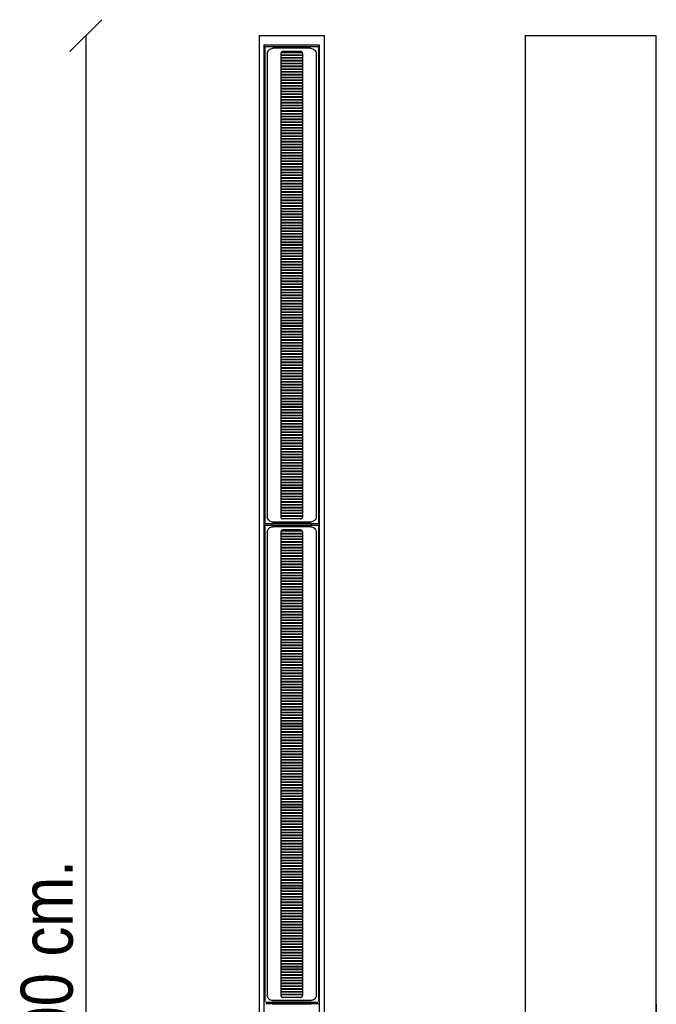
# Model space of a CAD drawing. Header units: millimetres. Extents: x 170 to 613, y 27 to 1179.
# Tile 2 of 2: x 170 to 511, y 651 to 1179. Entities that reach past the tile are written whole.
import ezdxf
from ezdxf.enums import TextEntityAlignment as Align

# ---------------------------------------------------------------- set-up
doc = ezdxf.new("R2010")
doc.units = ezdxf.units.MM
for name, color, linetype in [('5601330', 7, 'Continuous'), ('5641971', 7, 'Continuous'), ('5641977', 7, 'Continuous'), ('5690431', 7, 'Continuous'), ('5690434', 7, 'Continuous'), ('5692781', 7, 'Continuous'), ('Default', 7, 'Continuous'), ('SOPORTE_ELECTRON', 7, 'Continuous')]:
    doc.layers.add(name, color=color, linetype=linetype)
doc.styles.add('SEACAD_Arial_Narrow', font='ARIALN.TTF')
doc.dimstyles.new('Croquis', dxfattribs={"dimtxt": 28, "dimasz": 14, "dimexe": 14, "dimexo": 420, "dimgap": 7, "dimtad": 1, "dimdec": 0, "dimlfac": 0.1, "dimdsep": 46, "dimtxsty": 'SEACAD_Arial_Narrow', "dimblk1": '_SE_BACK_SLASH', "dimblk2": '_SE_BACK_SLASH', "dimsah": 1, "dimcen": 14, "dimse1": 1, "dimse2": 1, "dimadec": 0, "dimazin": 0, "dimtfac": 0.5, "dimtdec": 3, "dimtmove": 0, "dimatfit": 3, "dimfxl": 1, "dimarcsym": 0})

# ---------------------------------------------------------------- blocks, each defined once
blk = doc.blocks.new('SE')
at = {"layer": '5601330', "color": 7, "linetype": 'Continuous'}
for p, q in [((321.51, 1160.3), (309.91, 1160.3)), ((321.51, 1160.05), (309.91, 1160.05)), ((321.51, 1158.8), (309.91, 1158.8)), ((321.51, 1158.55), (309.91, 1158.55)), ((321.46, 1161.55), (309.97, 1161.55)), ((321.33, 1161.8), (310.1, 1161.8)), ((321.51, 1157.3), (309.91, 1157.3)), ((321.51, 1157.05), (309.91, 1157.05)), ((321.51, 1155.8), (309.91, 1155.8)), ((321.51, 1155.55), (309.91, 1155.55)), ((321.51, 1154.3), (309.91, 1154.3)), ((321.51, 1154.05), (309.91, 1154.05)), ((321.51, 1152.8), (309.91, 1152.8)), ((321.51, 1152.55), (309.91, 1152.55)), ((321.51, 1151.3), (309.91, 1151.3)), ((321.51, 1151.05), (309.91, 1151.05)), ((321.51, 1149.8), (309.91, 1149.8)), ((321.51, 1149.55), (309.91, 1149.55)), ((321.51, 1148.3), (309.91, 1148.3)), ((321.51, 1148.05), (309.91, 1148.05)), ((321.51, 1146.8), (309.91, 1146.8)), ((321.51, 1146.55), (309.91, 1146.55)), ((321.51, 1145.3), (309.91, 1145.3)), ((321.51, 1145.05), (309.91, 1145.05)), ((321.51, 1143.8), (309.91, 1143.8)), ((321.51, 1143.55), (309.91, 1143.55)), ((321.51, 1142.3), (309.91, 1142.3)), ((321.51, 1142.05), (309.91, 1142.05)), ((321.51, 1140.8), (309.91, 1140.8)), ((321.51, 1140.55), (309.91, 1140.55)), ((321.51, 1139.3), (309.91, 1139.3)), ((321.51, 1139.05), (309.91, 1139.05)), ((321.51, 1137.8), (309.91, 1137.8)), ((321.51, 1137.55), (309.91, 1137.55)), ((321.51, 1136.3), (309.91, 1136.3)), ((321.51, 1136.05), (309.91, 1136.05)), ((321.51, 1134.8), (309.91, 1134.8)), ((321.51, 1134.55), (309.91, 1134.55)), ((321.51, 1133.3), (309.91, 1133.3)), ((321.51, 1133.05), (309.91, 1133.05)), ((321.51, 1131.8), (309.91, 1131.8)), ((321.51, 1131.55), (309.91, 1131.55)), ((321.51, 1130.3), (309.91, 1130.3)), ((321.51, 1130.05), (309.91, 1130.05)), ((321.51, 1128.8), (309.91, 1128.8)), ((321.51, 1128.55), (309.91, 1128.55)), ((321.51, 1127.3), (309.91, 1127.3)), ((321.51, 1127.05), (309.91, 1127.05)), ((321.51, 1125.8), (309.91, 1125.8)), ((321.51, 1125.55), (309.91, 1125.55)), ((321.51, 1124.3), (309.91, 1124.3)), ((321.51, 1124.05), (309.91, 1124.05)), ((321.51, 1122.8), (309.91, 1122.8)), ((321.51, 1122.55), (309.91, 1122.55)), ((321.51, 1121.3), (309.91, 1121.3)), ((321.51, 1121.05), (309.91, 1121.05)), ((321.51, 1119.8), (309.91, 1119.8)), ((321.51, 1119.55), (309.91, 1119.55)), ((321.51, 1118.3), (309.91, 1118.3)), ((321.51, 1118.05), (309.91, 1118.05)), ((321.51, 1116.8), (309.91, 1116.8)), ((321.51, 1116.55), (309.91, 1116.55)), ((321.51, 1115.3), (309.91, 1115.3)), ((321.51, 1115.05), (309.91, 1115.05)), ((321.51, 1113.8), (309.91, 1113.8)), ((321.51, 1113.55), (309.91, 1113.55)), ((321.51, 1112.3), (309.91, 1112.3)), ((321.51, 1112.05), (309.91, 1112.05)), ((321.51, 1110.8), (309.91, 1110.8)), ((321.51, 1110.55), (309.91, 1110.55)), ((321.51, 1109.3), (309.91, 1109.3)), ((321.51, 1109.05), (309.91, 1109.05)), ((321.51, 1107.8), (309.91, 1107.8)), ((321.51, 1107.55), (309.91, 1107.55)), ((321.51, 1106.3), (309.91, 1106.3)), ((321.51, 1106.05), (309.91, 1106.05)), ((321.51, 1104.8), (309.91, 1104.8)), ((321.51, 1104.55), (309.91, 1104.55)), ((321.51, 1103.3), (309.91, 1103.3)), ((321.51, 1103.05), (309.91, 1103.05)), ((321.51, 1101.8), (309.91, 1101.8)), ((321.51, 1101.55), (309.91, 1101.55)), ((321.51, 1100.3), (309.91, 1100.3)), ((321.51, 1100.05), (309.91, 1100.05)), ((321.51, 1098.8), (309.91, 1098.8)), ((321.51, 1098.55), (309.91, 1098.55)), ((321.51, 1097.3), (309.91, 1097.3)), ((321.51, 1097.05), (309.91, 1097.05)), ((321.51, 1095.8), (309.91, 1095.8)), ((321.51, 1095.55), (309.91, 1095.55)), ((321.51, 1094.3), (309.91, 1094.3)), ((321.51, 1094.05), (309.91, 1094.05)), ((321.51, 1092.8), (309.91, 1092.8)), ((321.51, 1092.55), (309.91, 1092.55)), ((321.51, 1091.3), (309.91, 1091.3)), ((321.51, 1091.05), (309.91, 1091.05)), ((321.51, 1089.8), (309.91, 1089.8)), ((321.51, 1089.55), (309.91, 1089.55)), ((321.51, 1088.3), (309.91, 1088.3)), ((321.51, 1088.05), (309.91, 1088.05)), ((321.51, 1086.8), (309.91, 1086.8)), ((321.51, 1086.55), (309.91, 1086.55)), ((321.51, 1085.3), (309.91, 1085.3)), ((321.51, 1085.05), (309.91, 1085.05)), ((321.51, 1083.8), (309.91, 1083.8)), ((321.51, 1083.55), (309.91, 1083.55)), ((321.51, 1082.3), (309.91, 1082.3)), ((321.51, 1082.05), (309.91, 1082.05)), ((321.51, 1080.8), (309.91, 1080.8)), ((321.51, 1080.55), (309.91, 1080.55)), ((321.51, 1079.3), (309.91, 1079.3)), ((321.51, 1079.05), (309.91, 1079.05)), ((321.51, 1077.8), (309.91, 1077.8)), ((321.51, 1077.55), (309.91, 1077.55)), ((321.51, 1076.3), (309.91, 1076.3)), ((321.51, 1076.05), (309.91, 1076.05)), ((321.51, 1074.8), (309.91, 1074.8)), ((321.51, 1074.55), (309.91, 1074.55)), ((321.51, 1073.3), (309.91, 1073.3)), ((321.51, 1073.05), (309.91, 1073.05)), ((321.51, 1071.8), (309.91, 1071.8)), ((321.51, 1071.55), (309.91, 1071.55)), ((321.51, 1070.3), (309.91, 1070.3)), ((321.51, 1070.05), (309.91, 1070.05)), ((321.51, 1068.8), (309.91, 1068.8)), ((321.51, 1068.55), (309.91, 1068.55)), ((321.51, 1067.3), (309.91, 1067.3)), ((321.51, 1067.05), (309.91, 1067.05)), ((321.51, 1065.8), (309.91, 1065.8)), ((321.51, 1065.55), (309.91, 1065.55)), ((321.51, 1064.3), (309.91, 1064.3)), ((321.51, 1064.05), (309.91, 1064.05)), ((321.51, 1062.8), (309.91, 1062.8)), ((321.51, 1062.55), (309.91, 1062.55)), ((321.51, 1061.3), (309.91, 1061.3)), ((321.51, 1061.05), (309.91, 1061.05)), ((321.51, 1059.8), (309.91, 1059.8)), ((321.51, 1059.55), (309.91, 1059.55)), ((321.51, 1058.3), (309.91, 1058.3)), ((321.51, 1058.05), (309.91, 1058.05)), ((321.51, 1056.8), (309.91, 1056.8)), ((321.51, 1056.55), (309.91, 1056.55)), ((321.51, 1055.3), (309.91, 1055.3)), ((321.51, 1055.05), (309.91, 1055.05)), ((321.51, 1053.8), (309.91, 1053.8)), ((321.51, 1053.55), (309.91, 1053.55)), ((321.51, 1052.3), (309.91, 1052.3)), ((321.51, 1052.05), (309.91, 1052.05)), ((321.51, 1050.8), (309.91, 1050.8)), ((321.51, 1050.55), (309.91, 1050.55)), ((321.51, 1049.3), (309.91, 1049.3)), ((321.51, 1049.05), (309.91, 1049.05)), ((321.51, 1047.8), (309.91, 1047.8)), ((321.51, 1047.55), (309.91, 1047.55)), ((321.51, 1046.3), (309.91, 1046.3)), ((321.51, 1046.05), (309.91, 1046.05)), ((321.51, 1044.8), (309.91, 1044.8)), ((321.51, 1044.55), (309.91, 1044.55)), ((321.51, 1043.3), (309.91, 1043.3)), ((321.51, 1043.05), (309.91, 1043.05)), ((321.51, 1041.8), (309.91, 1041.8)), ((321.51, 1041.55), (309.91, 1041.55)), ((321.51, 1040.3), (309.91, 1040.3)), ((321.51, 1040.05), (309.91, 1040.05)), ((321.51, 1038.8), (309.91, 1038.8)), ((321.51, 1038.55), (309.91, 1038.55)), ((321.51, 1037.3), (309.91, 1037.3)), ((321.51, 1037.05), (309.91, 1037.05)), ((321.51, 1035.8), (309.91, 1035.8)), ((321.51, 1035.55), (309.91, 1035.55)), ((321.51, 1034.3), (309.91, 1034.3)), ((321.51, 1034.05), (309.91, 1034.05)), ((321.51, 1032.8), (309.91, 1032.8)), ((321.51, 1032.55), (309.91, 1032.55)), ((321.51, 1031.3), (309.91, 1031.3)), ((321.51, 1031.05), (309.91, 1031.05)), ((321.51, 1029.8), (309.91, 1029.8)), ((321.51, 1029.55), (309.91, 1029.55)), ((321.51, 1028.3), (309.91, 1028.3)), ((321.51, 1028.05), (309.91, 1028.05)), ((321.51, 1026.8), (309.91, 1026.8)), ((321.51, 1026.55), (309.91, 1026.55)), ((321.51, 1025.3), (309.91, 1025.3)), ((321.51, 1025.05), (309.91, 1025.05)), ((321.51, 1023.8), (309.91, 1023.8)), ((321.51, 1023.55), (309.91, 1023.55)), ((321.51, 1022.3), (309.91, 1022.3)), ((321.51, 1022.05), (309.91, 1022.05)), ((321.51, 1020.8), (309.91, 1020.8)), ((321.51, 1020.55), (309.91, 1020.55)), ((321.51, 1019.3), (309.91, 1019.3)), ((321.51, 1019.05), (309.91, 1019.05)), ((321.51, 1017.8), (309.91, 1017.8)), ((321.51, 1017.55), (309.91, 1017.55)), ((321.51, 1016.3), (309.91, 1016.3)), ((321.51, 1016.05), (309.91, 1016.05)), ((321.51, 1014.8), (309.91, 1014.8)), ((321.51, 1014.55), (309.91, 1014.55)), ((321.51, 1013.3), (309.91, 1013.3)), ((321.51, 1013.05), (309.91, 1013.05)), ((321.51, 1011.8), (309.91, 1011.8)), ((321.51, 1011.55), (309.91, 1011.55)), ((321.51, 1010.3), (309.91, 1010.3)), ((321.51, 1010.05), (309.91, 1010.05)), ((321.51, 1008.8), (309.91, 1008.8)), ((321.51, 1008.55), (309.91, 1008.55)), ((321.51, 1007.3), (309.91, 1007.3)), ((321.51, 1007.05), (309.91, 1007.05)), ((321.51, 1005.8), (309.91, 1005.8)), ((321.51, 1005.55), (309.91, 1005.55)), ((321.51, 1004.3), (309.91, 1004.3)), ((321.51, 1004.05), (309.91, 1004.05)), ((321.51, 1002.8), (309.91, 1002.8)), ((321.51, 1002.55), (309.91, 1002.55)), ((321.51, 1001.3), (309.91, 1001.3)), ((321.51, 1001.05), (309.91, 1001.05)), ((321.51, 999.8), (309.91, 999.8)), ((321.51, 999.55), (309.91, 999.55)), ((321.51, 998.3), (309.91, 998.3)), ((321.51, 998.05), (309.91, 998.05)), ((321.51, 996.8), (309.91, 996.8)), ((321.51, 996.55), (309.91, 996.55)), ((321.51, 995.3), (309.91, 995.3)), ((321.51, 995.05), (309.91, 995.05)), ((321.51, 993.8), (309.91, 993.8)), ((321.51, 993.55), (309.91, 993.55)), ((321.51, 992.3), (309.91, 992.3)), ((321.51, 992.05), (309.91, 992.05)), ((321.51, 990.8), (309.91, 990.8)), ((321.51, 990.55), (309.91, 990.55)), ((321.51, 989.3), (309.91, 989.3)), ((321.51, 989.05), (309.91, 989.05)), ((321.51, 987.8), (309.91, 987.8)), ((321.51, 987.55), (309.91, 987.55)), ((321.51, 986.3), (309.91, 986.3)), ((321.51, 986.05), (309.91, 986.05)), ((321.51, 984.8), (309.91, 984.8)), ((321.51, 984.55), (309.91, 984.55)), ((321.51, 983.3), (309.91, 983.3)), ((321.51, 983.05), (309.91, 983.05)), ((321.51, 981.8), (309.91, 981.8)), ((321.51, 981.55), (309.91, 981.55)), ((321.51, 980.3), (309.91, 980.3)), ((321.51, 980.05), (309.91, 980.05)), ((321.51, 978.8), (309.91, 978.8)), ((321.51, 978.55), (309.91, 978.55)), ((321.51, 977.3), (309.91, 977.3)), ((321.51, 977.05), (309.91, 977.05)), ((321.51, 975.8), (309.91, 975.8)), ((321.51, 975.55), (309.91, 975.55)), ((321.51, 974.3), (309.91, 974.3)), ((321.51, 974.05), (309.91, 974.05)), ((321.51, 972.8), (309.91, 972.8)), ((321.51, 972.55), (309.91, 972.55)), ((321.51, 971.3), (309.91, 971.3)), ((321.51, 971.05), (309.91, 971.05)), ((321.51, 969.8), (309.91, 969.8)), ((321.51, 969.55), (309.91, 969.55)), ((321.51, 968.3), (309.91, 968.3)), ((321.51, 968.05), (309.91, 968.05)), ((321.51, 966.8), (309.91, 966.8)), ((321.51, 966.55), (309.91, 966.55)), ((321.51, 965.3), (309.91, 965.3)), ((321.51, 965.05), (309.91, 965.05)), ((321.51, 963.8), (309.91, 963.8)), ((321.51, 963.55), (309.91, 963.55)), ((321.51, 962.3), (309.91, 962.3)), ((321.51, 962.05), (309.91, 962.05)), ((321.51, 960.8), (309.91, 960.8)), ((321.51, 960.55), (309.91, 960.55)), ((321.51, 959.3), (309.91, 959.3)), ((321.51, 959.05), (309.91, 959.05)), ((321.51, 957.8), (309.91, 957.8)), ((321.51, 957.55), (309.91, 957.55)), ((321.51, 956.3), (309.91, 956.3)), ((321.51, 956.05), (309.91, 956.05)), ((321.51, 954.8), (309.91, 954.8)), ((321.51, 954.55), (309.91, 954.55)), ((321.51, 953.3), (309.91, 953.3)), ((321.51, 953.05), (309.91, 953.05)), ((321.51, 951.8), (309.91, 951.8)), ((321.51, 951.55), (309.91, 951.55)), ((321.51, 950.3), (309.91, 950.3)), ((321.51, 950.05), (309.91, 950.05)), ((321.51, 948.8), (309.91, 948.8)), ((321.51, 948.55), (309.91, 948.55)), ((321.51, 947.3), (309.91, 947.3)), ((321.51, 947.05), (309.91, 947.05)), ((321.51, 945.8), (309.91, 945.8)), ((321.51, 945.55), (309.91, 945.55)), ((321.51, 944.3), (309.91, 944.3)), ((321.51, 944.05), (309.91, 944.05)), ((321.51, 942.8), (309.91, 942.8)), ((321.51, 942.55), (309.91, 942.55)), ((321.51, 941.3), (309.91, 941.3)), ((321.51, 941.05), (309.91, 941.05)), ((321.51, 939.8), (309.91, 939.8)), ((321.51, 939.55), (309.91, 939.55)), ((321.51, 938.3), (309.91, 938.3)), ((321.51, 938.05), (309.91, 938.05)), ((321.51, 936.8), (309.91, 936.8)), ((321.51, 936.55), (309.91, 936.55)), ((321.51, 935.3), (309.91, 935.3)), ((321.51, 935.05), (309.91, 935.05)), ((321.51, 933.8), (309.91, 933.8)), ((321.51, 933.55), (309.91, 933.55)), ((321.51, 932.3), (309.91, 932.3)), ((321.51, 932.05), (309.91, 932.05)), ((321.51, 930.8), (309.91, 930.8)), ((321.51, 930.55), (309.91, 930.55)), ((321.51, 929.3), (309.91, 929.3)), ((321.51, 929.05), (309.91, 929.05)), ((321.51, 927.8), (309.91, 927.8)), ((321.51, 927.55), (309.91, 927.55)), ((321.51, 926.3), (309.91, 926.3)), ((321.51, 926.05), (309.91, 926.05)), ((321.51, 924.8), (309.91, 924.8)), ((321.51, 924.55), (309.91, 924.55)), ((321.51, 923.3), (309.91, 923.3)), ((321.51, 923.05), (309.91, 923.05)), ((321.51, 921.8), (309.91, 921.8)), ((321.51, 921.55), (309.91, 921.55)), ((321.51, 920.3), (309.91, 920.3)), ((321.51, 920.05), (309.91, 920.05)), ((321.51, 918.8), (309.91, 918.8)), ((321.51, 918.55), (309.91, 918.55)), ((321.51, 917.3), (309.91, 917.3)), ((321.51, 917.05), (309.91, 917.05)), ((321.51, 915.8), (309.91, 915.8)), ((321.51, 915.55), (309.91, 915.55)), ((321.51, 914.3), (309.91, 914.3)), ((321.51, 914.05), (309.91, 914.05)), ((321.51, 912.8), (309.91, 912.8)), ((321.51, 912.55), (309.91, 912.55)), ((321.46, 904.56), (309.97, 904.56)), ((321.33, 904.81), (310.1, 904.81)), ((321.51, 903.31), (309.91, 903.31)), ((321.51, 903.06), (309.91, 903.06)), ((321.51, 901.81), (309.91, 901.81)), ((321.51, 901.56), (309.91, 901.56)), ((321.51, 900.31), (309.91, 900.31)), ((321.51, 900.06), (309.91, 900.06)), ((321.51, 898.81), (309.91, 898.81)), ((321.51, 898.56), (309.91, 898.56)), ((321.51, 897.31), (309.91, 897.31)), ((321.51, 897.06), (309.91, 897.06)), ((321.51, 895.81), (309.91, 895.81)), ((321.51, 895.56), (309.91, 895.56)), ((321.51, 894.31), (309.91, 894.31)), ((321.51, 894.06), (309.91, 894.06)), ((321.51, 892.81), (309.91, 892.81)), ((321.51, 892.56), (309.91, 892.56)), ((321.51, 891.31), (309.91, 891.31)), ((321.51, 891.06), (309.91, 891.06)), ((321.51, 889.81), (309.91, 889.81)), ((321.51, 889.56), (309.91, 889.56)), ((321.51, 888.31), (309.91, 888.31)), ((321.51, 888.06), (309.91, 888.06)), ((321.51, 886.81), (309.91, 886.81)), ((321.51, 886.56), (309.91, 886.56)), ((321.51, 885.31), (309.91, 885.31)), ((321.51, 885.06), (309.91, 885.06)), ((321.51, 883.81), (309.91, 883.81)), ((321.51, 883.56), (309.91, 883.56)), ((321.51, 882.31), (309.91, 882.31)), ((321.51, 882.06), (309.91, 882.06)), ((321.51, 880.81), (309.91, 880.81)), ((321.51, 880.56), (309.91, 880.56)), ((321.51, 879.31), (309.91, 879.31)), ((321.51, 879.06), (309.91, 879.06)), ((321.51, 877.81), (309.91, 877.81)), ((321.51, 877.56), (309.91, 877.56)), ((321.51, 876.31), (309.91, 876.31)), ((321.51, 876.06), (309.91, 876.06)), ((321.51, 874.81), (309.91, 874.81)), ((321.51, 874.56), (309.91, 874.56)), ((321.51, 873.31), (309.91, 873.31)), ((321.51, 873.06), (309.91, 873.06)), ((321.51, 871.81), (309.91, 871.81)), ((321.51, 871.56), (309.91, 871.56)), ((321.51, 870.31), (309.91, 870.31)), ((321.51, 870.06), (309.91, 870.06)), ((321.51, 868.81), (309.91, 868.81)), ((321.51, 868.56), (309.91, 868.56)), ((321.51, 867.31), (309.91, 867.31)), ((321.51, 867.06), (309.91, 867.06)), ((321.51, 865.81), (309.91, 865.81)), ((321.51, 865.56), (309.91, 865.56)), ((321.51, 864.31), (309.91, 864.31)), ((321.51, 864.06), (309.91, 864.06)), ((321.51, 862.81), (309.91, 862.81)), ((321.51, 862.56), (309.91, 862.56)), ((321.51, 861.31), (309.91, 861.31)), ((321.51, 861.06), (309.91, 861.06)), ((321.51, 859.81), (309.91, 859.81)), ((321.51, 859.56), (309.91, 859.56)), ((321.51, 858.31), (309.91, 858.31)), ((321.51, 858.06), (309.91, 858.06)), ((321.51, 856.81), (309.91, 856.81)), ((321.51, 856.56), (309.91, 856.56)), ((321.51, 855.31), (309.91, 855.31)), ((321.51, 855.06), (309.91, 855.06)), ((321.51, 853.81), (309.91, 853.81)), ((321.51, 853.56), (309.91, 853.56)), ((321.51, 852.31), (309.91, 852.31)), ((321.51, 852.06), (309.91, 852.06)), ((321.51, 850.81), (309.91, 850.81)), ((321.51, 850.56), (309.91, 850.56)), ((321.51, 849.31), (309.91, 849.31)), ((321.51, 849.06), (309.91, 849.06)), ((321.51, 847.81), (309.91, 847.81)), ((321.51, 847.56), (309.91, 847.56)), ((321.51, 846.31), (309.91, 846.31)), ((321.51, 846.06), (309.91, 846.06)), ((321.51, 844.81), (309.91, 844.81)), ((321.51, 844.56), (309.91, 844.56)), ((321.51, 843.31), (309.91, 843.31)), ((321.51, 843.06), (309.91, 843.06)), ((321.51, 841.81), (309.91, 841.81)), ((321.51, 841.56), (309.91, 841.56)), ((321.51, 840.31), (309.91, 840.31)), ((321.51, 840.06), (309.91, 840.06)), ((321.51, 838.81), (309.91, 838.81)), ((321.51, 838.56), (309.91, 838.56)), ((321.51, 837.31), (309.91, 837.31)), ((321.51, 837.06), (309.91, 837.06)), ((321.51, 835.81), (309.91, 835.81)), ((321.51, 835.56), (309.91, 835.56)), ((321.51, 834.31), (309.91, 834.31)), ((321.51, 834.06), (309.91, 834.06)), ((321.51, 832.81), (309.91, 832.81)), ((321.51, 832.56), (309.91, 832.56)), ((321.51, 831.31), (309.91, 831.31)), ((321.51, 831.06), (309.91, 831.06)), ((321.51, 829.81), (309.91, 829.81)), ((321.51, 829.56), (309.91, 829.56)), ((321.51, 828.31), (309.91, 828.31)), ((321.51, 828.06), (309.91, 828.06)), ((321.51, 826.81), (309.91, 826.81)), ((321.51, 826.56), (309.91, 826.56)), ((321.51, 825.31), (309.91, 825.31)), ((321.51, 825.06), (309.91, 825.06)), ((321.51, 823.81), (309.91, 823.81)), ((321.51, 823.56), (309.91, 823.56)), ((321.51, 822.31), (309.91, 822.31)), ((321.51, 822.06), (309.91, 822.06)), ((321.51, 820.81), (309.91, 820.81)), ((321.51, 820.56), (309.91, 820.56)), ((321.51, 819.31), (309.91, 819.31)), ((321.51, 819.06), (309.91, 819.06)), ((321.51, 817.81), (309.91, 817.81)), ((321.51, 817.56), (309.91, 817.56)), ((321.51, 816.31), (309.91, 816.31)), ((321.51, 816.06), (309.91, 816.06)), ((321.51, 814.81), (309.91, 814.81)), ((321.51, 814.56), (309.91, 814.56)), ((321.51, 813.31), (309.91, 813.31)), ((321.51, 813.06), (309.91, 813.06)), ((321.51, 811.81), (309.91, 811.81)), ((321.51, 811.56), (309.91, 811.56)), ((321.51, 810.31), (309.91, 810.31)), ((321.51, 810.06), (309.91, 810.06)), ((321.51, 808.81), (309.91, 808.81)), ((321.51, 808.56), (309.91, 808.56)), ((321.51, 807.31), (309.91, 807.31)), ((321.51, 807.06), (309.91, 807.06)), ((321.51, 805.81), (309.91, 805.81)), ((321.51, 805.56), (309.91, 805.56)), ((321.51, 804.31), (309.91, 804.31)), ((321.51, 804.06), (309.91, 804.06)), ((321.51, 802.81), (309.91, 802.81)), ((321.51, 802.56), (309.91, 802.56)), ((321.51, 801.31), (309.91, 801.31)), ((321.51, 801.06), (309.91, 801.06)), ((321.51, 799.81), (309.91, 799.81)), ((321.51, 799.56), (309.91, 799.56)), ((321.51, 798.31), (309.91, 798.31)), ((321.51, 798.06), (309.91, 798.06)), ((321.51, 796.81), (309.91, 796.81)), ((321.51, 796.56), (309.91, 796.56)), ((321.51, 795.31), (309.91, 795.31)), ((321.51, 795.06), (309.91, 795.06)), ((321.51, 793.81), (309.91, 793.81)), ((321.51, 793.56), (309.91, 793.56)), ((321.51, 792.31), (309.91, 792.31)), ((321.51, 792.06), (309.91, 792.06)), ((321.51, 790.81), (309.91, 790.81)), ((321.51, 790.56), (309.91, 790.56)), ((321.51, 789.31), (309.91, 789.31)), ((321.51, 789.06), (309.91, 789.06)), ((321.51, 787.81), (309.91, 787.81)), ((321.51, 787.56), (309.91, 787.56)), ((321.51, 786.31), (309.91, 786.31)), ((321.51, 786.06), (309.91, 786.06)), ((321.51, 784.81), (309.91, 784.81)), ((321.51, 784.56), (309.91, 784.56)), ((321.51, 783.31), (309.91, 783.31)), ((321.51, 783.06), (309.91, 783.06)), ((321.51, 781.81), (309.91, 781.81)), ((321.51, 781.56), (309.91, 781.56)), ((321.51, 780.31), (309.91, 780.31)), ((321.51, 780.06), (309.91, 780.06)), ((321.51, 778.81), (309.91, 778.81)), ((321.51, 778.56), (309.91, 778.56)), ((321.51, 777.31), (309.91, 777.31)), ((321.51, 777.06), (309.91, 777.06)), ((321.51, 775.81), (309.91, 775.81)), ((321.51, 775.56), (309.91, 775.56)), ((321.51, 774.31), (309.91, 774.31)), ((321.51, 774.06), (309.91, 774.06)), ((321.51, 772.81), (309.91, 772.81)), ((321.51, 772.56), (309.91, 772.56)), ((321.51, 771.31), (309.91, 771.31)), ((321.51, 771.06), (309.91, 771.06)), ((321.51, 769.81), (309.91, 769.81)), ((321.51, 769.56), (309.91, 769.56)), ((321.51, 768.31), (309.91, 768.31)), ((321.51, 768.06), (309.91, 768.06)), ((321.51, 766.81), (309.91, 766.81)), ((321.51, 766.56), (309.91, 766.56)), ((321.51, 765.31), (309.91, 765.31)), ((321.51, 765.06), (309.91, 765.06)), ((321.51, 763.81), (309.91, 763.81)), ((321.51, 763.56), (309.91, 763.56)), ((321.51, 762.31), (309.91, 762.31)), ((321.51, 762.06), (309.91, 762.06)), ((321.51, 760.81), (309.91, 760.81)), ((321.51, 760.56), (309.91, 760.56)), ((321.51, 759.31), (309.91, 759.31)), ((321.51, 759.06), (309.91, 759.06)), ((321.51, 757.81), (309.91, 757.81)), ((321.51, 757.56), (309.91, 757.56)), ((321.51, 756.31), (309.91, 756.31)), ((321.51, 756.06), (309.91, 756.06)), ((321.51, 754.81), (309.91, 754.81)), ((321.51, 754.56), (309.91, 754.56)), ((321.51, 753.31), (309.91, 753.31)), ((321.51, 753.06), (309.91, 753.06)), ((321.51, 751.81), (309.91, 751.81)), ((321.51, 751.56), (309.91, 751.56)), ((321.51, 750.31), (309.91, 750.31)), ((321.51, 750.06), (309.91, 750.06)), ((321.51, 748.81), (309.91, 748.81)), ((321.51, 748.56), (309.91, 748.56)), ((321.51, 747.31), (309.91, 747.31)), ((321.51, 747.06), (309.91, 747.06)), ((321.51, 745.81), (309.91, 745.81)), ((321.51, 745.56), (309.91, 745.56)), ((321.51, 744.31), (309.91, 744.31)), ((321.51, 744.06), (309.91, 744.06)), ((321.51, 742.81), (309.91, 742.81)), ((321.51, 742.56), (309.91, 742.56)), ((321.51, 741.31), (309.91, 741.31)), ((321.51, 741.06), (309.91, 741.06)), ((321.51, 739.81), (309.91, 739.81)), ((321.51, 739.56), (309.91, 739.56)), ((321.51, 738.31), (309.91, 738.31)), ((321.51, 738.06), (309.91, 738.06)), ((321.51, 736.81), (309.91, 736.81)), ((321.51, 736.56), (309.91, 736.56)), ((321.51, 735.31), (309.91, 735.31)), ((321.51, 735.06), (309.91, 735.06)), ((321.51, 733.81), (309.91, 733.81)), ((321.51, 733.56), (309.91, 733.56)), ((321.51, 732.31), (309.91, 732.31)), ((321.51, 732.06), (309.91, 732.06)), ((321.51, 730.81), (309.91, 730.81)), ((321.51, 730.56), (309.91, 730.56)), ((321.51, 729.31), (309.91, 729.31)), ((321.51, 729.06), (309.91, 729.06)), ((321.51, 727.81), (309.91, 727.81)), ((321.51, 727.56), (309.91, 727.56)), ((321.51, 726.31), (309.91, 726.31)), ((321.51, 726.06), (309.91, 726.06)), ((321.51, 724.81), (309.91, 724.81)), ((321.51, 724.56), (309.91, 724.56)), ((321.51, 723.31), (309.91, 723.31)), ((321.51, 723.06), (309.91, 723.06)), ((321.51, 721.81), (309.91, 721.81)), ((321.51, 721.56), (309.91, 721.56)), ((321.51, 720.31), (309.91, 720.31)), ((321.51, 720.06), (309.91, 720.06)), ((321.51, 718.81), (309.91, 718.81)), ((321.51, 718.56), (309.91, 718.56)), ((321.51, 717.31), (309.91, 717.31)), ((321.51, 717.06), (309.91, 717.06)), ((321.51, 715.81), (309.91, 715.81)), ((321.51, 715.56), (309.91, 715.56)), ((321.51, 714.31), (309.91, 714.31)), ((321.51, 714.06), (309.91, 714.06)), ((321.51, 712.81), (309.91, 712.81)), ((321.51, 712.56), (309.91, 712.56)), ((321.51, 711.31), (309.91, 711.31)), ((321.51, 711.06), (309.91, 711.06)), ((321.51, 709.81), (309.91, 709.81)), ((321.51, 709.56), (309.91, 709.56)), ((321.51, 708.31), (309.91, 708.31)), ((321.51, 708.06), (309.91, 708.06)), ((321.51, 706.81), (309.91, 706.81)), ((321.51, 706.56), (309.91, 706.56)), ((321.51, 705.31), (309.91, 705.31)), ((321.51, 705.06), (309.91, 705.06)), ((321.51, 703.81), (309.91, 703.81)), ((321.51, 703.56), (309.91, 703.56)), ((321.51, 702.31), (309.91, 702.31)), ((321.51, 702.06), (309.91, 702.06)), ((321.51, 700.81), (309.91, 700.81)), ((321.51, 700.56), (309.91, 700.56)), ((321.51, 699.31), (309.91, 699.31)), ((321.51, 699.06), (309.91, 699.06)), ((321.51, 697.81), (309.91, 697.81)), ((321.51, 697.56), (309.91, 697.56)), ((321.51, 696.31), (309.91, 696.31)), ((321.51, 696.06), (309.91, 696.06)), ((321.51, 694.81), (309.91, 694.81)), ((321.51, 694.56), (309.91, 694.56)), ((321.51, 693.31), (309.91, 693.31)), ((321.51, 693.06), (309.91, 693.06)), ((321.51, 691.81), (309.91, 691.81)), ((321.51, 691.56), (309.91, 691.56)), ((321.51, 690.31), (309.91, 690.31)), ((321.51, 690.06), (309.91, 690.06)), ((321.51, 688.81), (309.91, 688.81)), ((321.51, 688.56), (309.91, 688.56)), ((321.51, 687.31), (309.91, 687.31)), ((321.51, 687.06), (309.91, 687.06)), ((321.51, 685.81), (309.91, 685.81)), ((321.51, 685.56), (309.91, 685.56)), ((321.51, 684.31), (309.91, 684.31)), ((321.51, 684.06), (309.91, 684.06)), ((321.51, 682.81), (309.91, 682.81)), ((321.51, 682.56), (309.91, 682.56)), ((321.51, 681.31), (309.91, 681.31)), ((321.51, 681.06), (309.91, 681.06)), ((321.51, 679.81), (309.91, 679.81)), ((321.51, 679.56), (309.91, 679.56)), ((321.51, 678.31), (309.91, 678.31)), ((321.51, 678.06), (309.91, 678.06)), ((321.51, 676.81), (309.91, 676.81)), ((321.51, 676.56), (309.91, 676.56)), ((321.51, 675.31), (309.91, 675.31)), ((321.51, 675.06), (309.91, 675.06)), ((321.51, 673.81), (309.91, 673.81)), ((321.51, 673.56), (309.91, 673.56)), ((321.51, 672.31), (309.91, 672.31)), ((321.51, 672.06), (309.91, 672.06)), ((321.51, 670.81), (309.91, 670.81)), ((321.51, 670.56), (309.91, 670.56)), ((321.51, 669.31), (309.91, 669.31)), ((321.51, 669.06), (309.91, 669.06)), ((321.51, 667.81), (309.91, 667.81)), ((321.51, 667.56), (309.91, 667.56)), ((321.51, 666.31), (309.91, 666.31)), ((321.51, 666.06), (309.91, 666.06)), ((321.51, 664.81), (309.91, 664.81)), ((321.51, 664.56), (309.91, 664.56)), ((321.51, 663.31), (309.91, 663.31)), ((321.51, 663.06), (309.91, 663.06)), ((321.51, 661.81), (309.91, 661.81)), ((321.51, 661.56), (309.91, 661.56)), ((321.51, 660.31), (309.91, 660.31)), ((321.51, 660.06), (309.91, 660.06)), ((321.51, 658.81), (309.91, 658.81)), ((321.51, 658.56), (309.91, 658.56)), ((321.51, 657.31), (309.91, 657.31)), ((321.51, 657.06), (309.91, 657.06)), ((321.51, 655.81), (309.91, 655.81)), ((321.51, 655.56), (309.91, 655.56))]:
    blk.add_line(p, q, dxfattribs=at)
at = {"layer": '5641971', "color": 7, "linetype": 'Continuous'}
for p, q in [((298.21, 1165.72), (298.21, 175.72)), ((300.96, 393.72), (300.96, 1165.72)), ((330.46, 1165.72), (330.46, 393.72)), ((333.21, 1165.72), (333.21, 175.72))]:
    blk.add_line(p, q, dxfattribs=at)
at = {"layer": '5641977', "color": 7, "linetype": 'Continuous'}
for p, q in [((298.21, 1170.72), (333.21, 1170.72)), ((298.21, 1170.72), (298.21, 1165.72)), ((333.21, 1170.72), (333.21, 1165.72)), ((301.22, 1158.72), (300.96, 1158.72)), ((330.21, 1158.72), (330.46, 1158.72))]:
    blk.add_line(p, q, dxfattribs=at)
at = {"layer": '5690431', "color": 7, "linetype": 'Continuous'}
for p, q in [((326.17, 908.68), (305.26, 908.68)), ((305.26, 907.79), (326.17, 907.79)), ((326.17, 651.69), (305.26, 651.69)), ((305.26, 650.79), (326.17, 650.79))]:
    blk.add_line(p, q, dxfattribs=at)
for points in [[(304.7, 908.73), (304.89, 908.7), (305.07, 908.68), (305.26, 908.68)], [(305.26, 907.79), (305.07, 907.79), (304.89, 907.77), (304.7, 907.74)], [(326.17, 908.68), (326.35, 908.68), (326.54, 908.7), (326.72, 908.73)], [(326.73, 907.74), (326.54, 907.77), (326.36, 907.79), (326.17, 907.79)], [(304.7, 651.75), (304.89, 651.71), (305.07, 651.69), (305.26, 651.69)], [(305.26, 650.79), (305.07, 650.79), (304.89, 650.78), (304.7, 650.74)], [(326.17, 651.69), (326.35, 651.69), (326.54, 651.71), (326.72, 651.75)], [(326.73, 650.74), (326.54, 650.78), (326.36, 650.79), (326.17, 650.79)]]:
    blk.add_open_spline(points, degree=3, dxfattribs=at)
at = {"layer": '5690434', "color": 7, "linetype": 'Continuous'}
for p, q in [((301.22, 1164.51), (301.22, 908.95)), ((329.71, 1164.72), (301.72, 1164.72)), ((325.78, 1163.93), (305.65, 1163.93)), ((330.21, 908.95), (330.21, 1164.51)), ((302.58, 1161.12), (302.58, 912.34)), ((309.91, 1161.25), (309.91, 912.21)), ((320.43, 1162.24), (311, 1162.24)), ((321.51, 1161.25), (321.51, 912.21)), ((328.85, 1161.12), (328.85, 912.34)), ((325.78, 909.53), (305.65, 909.53)), ((320.43, 911.21), (311, 911.21)), ((301.22, 907.52), (301.22, 651.96)), ((301.72, 908.73), (329.71, 908.73)), ((329.71, 907.73), (301.72, 907.73)), ((325.78, 906.94), (305.65, 906.94)), ((309.91, 904.26), (309.91, 655.22)), ((320.43, 905.26), (311, 905.26)), ((321.51, 904.26), (321.51, 655.22)), ((330.21, 651.96), (330.21, 907.52)), ((302.58, 904.13), (302.58, 655.35)), ((328.85, 904.13), (328.85, 655.35)), ((301.72, 651.75), (329.71, 651.75)), ((329.71, 650.74), (301.72, 650.74)), ((325.78, 652.54), (305.65, 652.54)), ((320.43, 654.23), (311, 654.23))]:
    blk.add_line(p, q, dxfattribs=at)
for points, knots in [([(301.72, 1164.72), (301.7, 1164.72), (301.66, 1164.72), (301.58, 1164.72), (301.51, 1164.72), (301.44, 1164.72), (301.41, 1164.71), (301.37, 1164.71), (301.33, 1164.69), (301.29, 1164.67), (301.25, 1164.63), (301.22, 1164.58), (301.22, 1164.54), (301.22, 1164.51)], [0, 0, 0, 0, 0.063763, 0.186308, 0.309801, 0.43553, 0.57111, 0.628714, 0.681061, 0.741016, 0.826417, 0.911032, 1, 1, 1, 1]), ([(302.58, 1161.12), (302.58, 1161.9), (302.96, 1162.64), (304.11, 1163.65), (304.88, 1163.93), (305.65, 1163.93)], [0, 0, 0, 0, 0.5, 0.5, 1, 1, 1, 1]), ([(325.78, 1163.93), (326.55, 1163.93), (327.31, 1163.65), (328.48, 1162.64), (328.85, 1161.9), (328.85, 1161.12)], [0, 0, 0, 0, 0.5, 0.5, 1, 1, 1, 1]), ([(330.21, 1164.51), (330.21, 1164.53), (330.21, 1164.57), (330.18, 1164.62), (330.15, 1164.66), (330.11, 1164.69), (330.08, 1164.7), (330.06, 1164.71), (330.04, 1164.71), (330.01, 1164.71), (329.98, 1164.72), (329.92, 1164.72), (329.85, 1164.72), (329.77, 1164.72), (329.73, 1164.72), (329.71, 1164.72)], [0, 0, 0, 0, 0.084431, 0.164809, 0.232868, 0.291636, 0.341862, 0.381748, 0.415872, 0.464324, 0.562995, 0.685014, 0.813672, 0.937423, 1, 1, 1, 1]), ([(311, 1162.24), (310.87, 1162.24), (310.74, 1162.22), (310.62, 1162.18), (310.49, 1162.13), (310.37, 1162.07), (310.27, 1161.98), (310.18, 1161.9), (310.09, 1161.8), (310.03, 1161.7), (309.98, 1161.6), (309.94, 1161.48), (309.92, 1161.37), (309.92, 1161.33), (309.91, 1161.29), (309.91, 1161.25)], [0, 0, 0, 0, 0.241096, 0.241096, 0.241096, 0.48266, 0.48266, 0.48266, 0.7139, 0.7139, 0.7139, 0.925148, 0.925148, 0.925148, 1, 1, 1, 1]), ([(321.51, 1161.25), (321.51, 1161.38), (321.48, 1161.52), (321.37, 1161.76), (321.28, 1161.87), (321.07, 1162.05), (320.96, 1162.12), (320.7, 1162.22), (320.57, 1162.24), (320.43, 1162.24)], [0, 0, 0, 0, 0.25, 0.25, 0.5, 0.5, 0.75, 0.75, 1, 1, 1, 1]), ([(305.65, 909.53), (304.88, 909.53), (304.12, 909.8), (302.95, 910.82), (302.58, 911.56), (302.58, 912.34)], [0, 0, 0, 0, 0.5, 0.5, 1, 1, 1, 1]), ([(309.91, 912.21), (309.91, 912.07), (309.95, 911.94), (310.06, 911.69), (310.15, 911.58), (310.35, 911.4), (310.47, 911.33), (310.73, 911.24), (310.86, 911.21), (311, 911.21)], [0, 0, 0, 0, 0.25, 0.25, 0.5, 0.5, 0.75, 0.75, 1, 1, 1, 1]), ([(320.43, 911.21), (320.56, 911.21), (320.69, 911.24), (320.81, 911.28), (320.94, 911.32), (321.06, 911.39), (321.16, 911.47), (321.25, 911.55), (321.34, 911.65), (321.4, 911.76), (321.45, 911.86), (321.49, 911.97), (321.51, 912.09), (321.51, 912.13), (321.51, 912.17), (321.51, 912.21)], [0, 0, 0, 0, 0.241096, 0.241096, 0.241096, 0.48266, 0.48266, 0.48266, 0.7139, 0.7139, 0.7139, 0.925148, 0.925148, 0.925148, 1, 1, 1, 1]), ([(328.85, 912.34), (328.85, 911.56), (328.47, 910.82), (327.31, 909.8), (326.55, 909.53), (325.78, 909.53)], [0, 0, 0, 0, 0.5, 0.5, 1, 1, 1, 1]), ([(301.22, 908.94), (301.22, 908.92), (301.22, 908.88), (301.25, 908.83), (301.28, 908.79), (301.32, 908.77), (301.35, 908.76), (301.37, 908.75), (301.39, 908.75), (301.42, 908.74), (301.45, 908.74), (301.5, 908.74), (301.58, 908.74), (301.66, 908.73), (301.7, 908.73), (301.72, 908.73)], [0, 0, 0, 0, 0.084431, 0.164809, 0.232868, 0.291636, 0.341862, 0.381748, 0.415872, 0.464324, 0.562995, 0.685014, 0.813672, 0.937423, 1, 1, 1, 1]), ([(301.72, 907.73), (301.7, 907.73), (301.66, 907.73), (301.58, 907.73), (301.51, 907.73), (301.44, 907.73), (301.41, 907.73), (301.37, 907.72), (301.33, 907.71), (301.29, 907.69), (301.25, 907.65), (301.22, 907.59), (301.22, 907.55), (301.22, 907.53)], [0, 0, 0, 0, 0.063763, 0.186308, 0.309801, 0.43553, 0.57111, 0.628714, 0.681061, 0.741016, 0.826417, 0.911032, 1, 1, 1, 1]), ([(302.58, 904.13), (302.58, 904.91), (302.96, 905.65), (304.11, 906.67), (304.88, 906.94), (305.65, 906.94)], [0, 0, 0, 0, 0.5, 0.5, 1, 1, 1, 1]), ([(311, 905.26), (310.87, 905.26), (310.74, 905.23), (310.62, 905.19), (310.49, 905.15), (310.37, 905.08), (310.27, 905), (310.18, 904.92), (310.09, 904.82), (310.03, 904.71), (309.98, 904.61), (309.94, 904.5), (309.92, 904.38), (309.92, 904.34), (309.91, 904.3), (309.91, 904.26)], [0, 0, 0, 0, 0.241096, 0.241096, 0.241096, 0.48266, 0.48266, 0.48266, 0.7139, 0.7139, 0.7139, 0.925148, 0.925148, 0.925148, 1, 1, 1, 1]), ([(321.51, 904.26), (321.51, 904.4), (321.48, 904.53), (321.37, 904.78), (321.28, 904.89), (321.07, 905.07), (320.96, 905.14), (320.7, 905.23), (320.57, 905.26), (320.43, 905.26)], [0, 0, 0, 0, 0.25, 0.25, 0.5, 0.5, 0.75, 0.75, 1, 1, 1, 1]), ([(325.78, 906.94), (326.55, 906.94), (327.31, 906.67), (328.48, 905.65), (328.85, 904.91), (328.85, 904.13)], [0, 0, 0, 0, 0.5, 0.5, 1, 1, 1, 1]), ([(329.71, 908.73), (329.73, 908.73), (329.77, 908.73), (329.85, 908.74), (329.92, 908.74), (329.99, 908.74), (330.02, 908.74), (330.06, 908.75), (330.09, 908.76), (330.14, 908.78), (330.18, 908.82), (330.21, 908.88), (330.21, 908.92), (330.21, 908.94)], [0, 0, 0, 0, 0.063763, 0.186308, 0.309801, 0.43553, 0.57111, 0.628714, 0.681061, 0.741016, 0.826417, 0.911032, 1, 1, 1, 1]), ([(330.21, 907.52), (330.21, 907.55), (330.21, 907.58), (330.18, 907.64), (330.15, 907.67), (330.11, 907.7), (330.08, 907.71), (330.06, 907.72), (330.04, 907.72), (330.01, 907.73), (329.98, 907.73), (329.92, 907.73), (329.85, 907.73), (329.77, 907.73), (329.73, 907.73), (329.71, 907.73)], [0, 0, 0, 0, 0.084431, 0.164809, 0.232868, 0.291636, 0.341862, 0.381748, 0.415872, 0.464324, 0.562995, 0.685014, 0.813672, 0.937423, 1, 1, 1, 1]), ([(305.65, 652.54), (304.88, 652.54), (304.12, 652.81), (302.95, 653.83), (302.58, 654.57), (302.58, 655.35)], [0, 0, 0, 0, 0.5, 0.5, 1, 1, 1, 1]), ([(309.91, 655.22), (309.91, 655.09), (309.95, 654.95), (310.06, 654.7), (310.15, 654.59), (310.35, 654.42), (310.47, 654.35), (310.73, 654.25), (310.86, 654.23), (311, 654.23)], [0, 0, 0, 0, 0.25, 0.25, 0.5, 0.5, 0.75, 0.75, 1, 1, 1, 1]), ([(320.43, 654.23), (320.56, 654.23), (320.69, 654.25), (320.81, 654.29), (320.94, 654.34), (321.06, 654.4), (321.16, 654.49), (321.25, 654.57), (321.34, 654.66), (321.4, 654.77), (321.45, 654.87), (321.49, 654.99), (321.51, 655.1), (321.51, 655.14), (321.51, 655.18), (321.51, 655.22)], [0, 0, 0, 0, 0.241096, 0.241096, 0.241096, 0.48266, 0.48266, 0.48266, 0.7139, 0.7139, 0.7139, 0.925148, 0.925148, 0.925148, 1, 1, 1, 1]), ([(328.85, 655.35), (328.85, 654.57), (328.47, 653.83), (327.31, 652.82), (326.55, 652.54), (325.78, 652.54)], [0, 0, 0, 0, 0.5, 0.5, 1, 1, 1, 1]), ([(330.21, 650.53), (330.21, 650.55), (330.21, 650.59), (330.18, 650.64), (330.15, 650.68), (330.11, 650.7), (330.08, 650.72), (330.06, 650.72), (330.04, 650.73), (330.01, 650.73), (329.98, 650.73), (329.92, 650.73), (329.85, 650.74), (329.77, 650.74), (329.73, 650.74), (329.71, 650.74)], [0, 0, 0, 0, 0.084431, 0.164809, 0.232868, 0.291636, 0.341862, 0.381748, 0.415872, 0.464324, 0.562995, 0.685014, 0.813672, 0.937423, 1, 1, 1, 1])]:
    blk.add_open_spline(points, degree=3, knots=knots, dxfattribs=at)
at = {"layer": '5692781', "color": 7, "linetype": 'Continuous'}
blk.add_line((315.71, 1174.94), (315.71, 1174.94), dxfattribs=at)
blk.add_line((315.71, 1174.94), (315.71, 1174.94), dxfattribs=at)
at = {"layer": 'SOPORTE_ELECTRON', "color": 7, "linetype": 'Continuous'}
for p, q in [((306.71, 650.79), (306.71, 651.69)), ((324.71, 651.69), (324.71, 650.79))]:
    blk.add_line(p, q, dxfattribs=at)
blk = doc.blocks.new('SE1')
at = {"layer": '5641971', "color": 7, "linetype": 'Continuous'}
for p, q in [((441.11, 1165.72), (441.11, 175.72)), ((511.11, 1165.72), (511.11, 175.72))]:
    blk.add_line(p, q, dxfattribs=at)
at = {"layer": '5641977', "color": 7, "linetype": 'Continuous'}
for p, q in [((441.11, 1170.72), (511.11, 1170.72)), ((441.11, 1170.72), (441.11, 1165.72)), ((511.11, 1170.72), (511.11, 1165.72)), ((441.11, 170.72), (441.11, 175.72)), ((511.11, 170.72), (511.11, 175.72)), ((511.11, 170.72), (441.11, 170.72))]:
    blk.add_line(p, q, dxfattribs=at)
at = {"layer": '5690434', "color": 7, "linetype": 'Continuous'}
for p, q in [((511.11, 650.73), (511.22, 650.74)), ((511.43, 650.54), (511.43, 394.95)), ((511.22, 394.75), (511.11, 394.76))]:
    blk.add_line(p, q, dxfattribs=at)
for centre, start, end in [((511.23, 650.54), 0, 92), ((511.23, 394.95), 268, 0)]:
    blk.add_arc(centre, 0.2, start, end, dxfattribs=at)
blk = doc.blocks.new('DMBLK78')
at = {"layer": 'Default', "color": 7, "linetype": 'Continuous'}
for p, q in [((213.74, 1179.29), (196.6, 1162.15)), ((205.17, 1170.72), (205.17, 170.72)), ((213.74, 179.29), (196.6, 162.15))]:
    blk.add_line(p, q, dxfattribs=at)
at = {"layer": 'Default', "color": 7, "linetype": 'Continuous', "style": 'SEACAD_Arial_Narrow'}
blk.add_text('100 cm.', height=28, rotation=90, dxfattribs=at).set_placement((170.17, 613.77), align=Align.TOP_LEFT)
blk = doc.blocks.new('_SE_BACK_SLASH')
at = {"color": 0}
for p, q in [((-0.5, 0.5), (0.5, -0.5)), ((0, 0), (-1, 0))]:
    blk.add_line(p, q, dxfattribs=at)

msp = doc.modelspace()

# ---------------------------------------------------------------- linework, layer by layer
at = {"layer": 'Default', "color": 7, "linetype": 'Continuous'}
msp.add_line((300.96, 1165.72), (330.46, 1165.72), dxfattribs=at)

# ---------------------------------------------------------------- block references
at = {"layer": 'Default'}
for name in ['SE', 'SE1']:
    msp.add_blockref(name, (0, 0), dxfattribs=at)

# ---------------------------------------------------------------- dimensions: what is measured, and where the dimension line sits
at = {"layer": 'Default', "color": 7, "linetype": 'Continuous'}
dim = msp.add_linear_dim(base=(205.17, 170.72), p1=(333.21, 1170.72), p2=(315.71, 170.72), angle=90, text='\\A1;<>', dimstyle='Croquis', dxfattribs=at)
dim.commit()
dim.dimension.update_dxf_attribs({"geometry": 'DMBLK78', "text_midpoint": (205.17, 670.72), "dimtype": 160})

doc.saveas('drawing.dxf')
